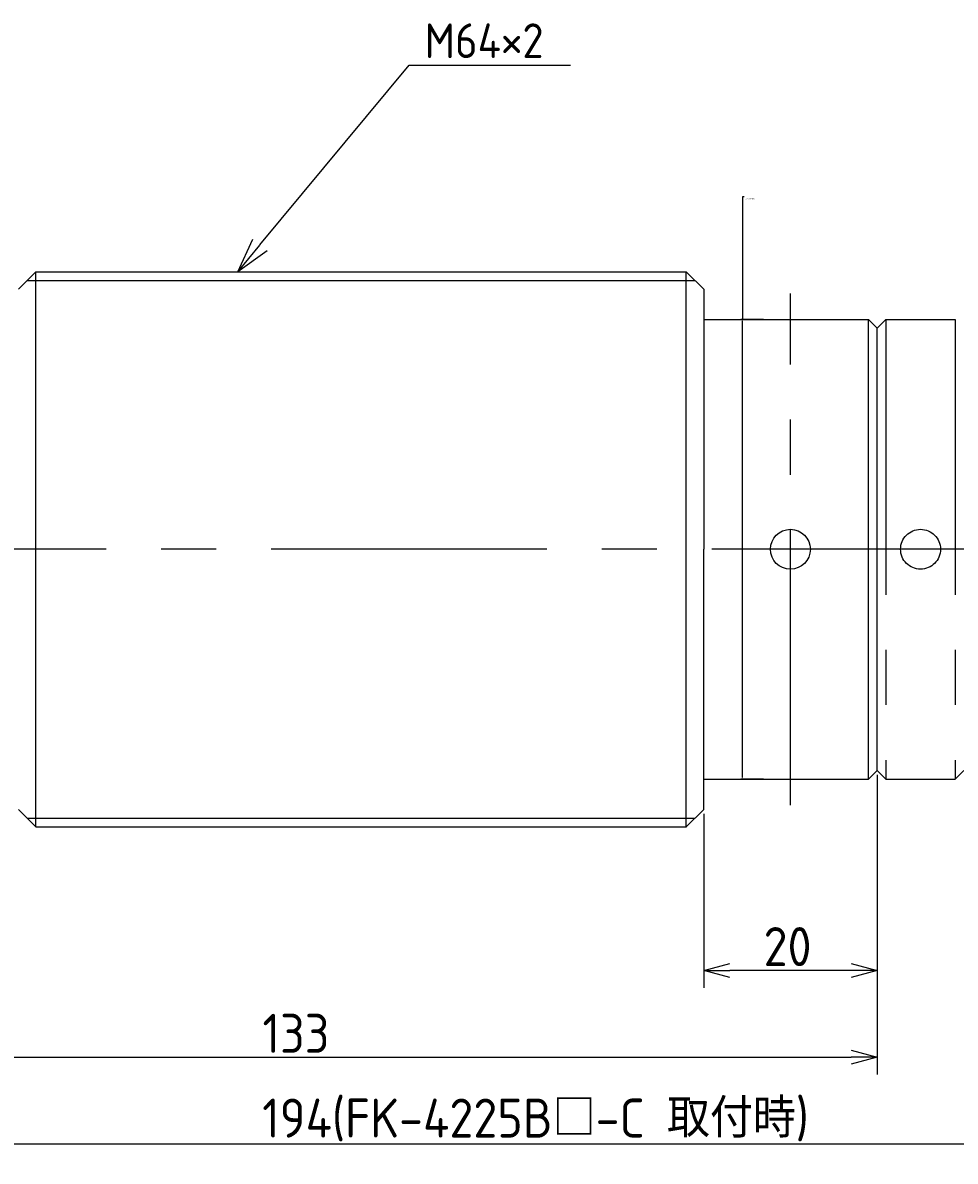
# Model space of a CAD drawing. Extents: x 86 to 360, y 97 to 228.
# Tile 2 of 3: x 155 to 262, y 97 to 228. Entities that reach past the tile are written whole.
import ezdxf

# ---------------------------------------------------------------- set-up
doc = ezdxf.new("R2010")
doc.units = 0
doc.header["$PDMODE"] = 3
doc.header["$PDSIZE"] = 1
doc.linetypes.add('CENTER', pattern=[50.8, 31.75, -6.35, 6.35, -6.35])
doc.linetypes.add('PHANTOM', pattern=[63.5, 31.75, -6.35, 6.35, -6.35, 6.35, -6.35])
doc.layers.get('0').update_dxf_attribs({"linetype": 'CONTINUOUS'})
doc.layers.get('DEFPOINTS').update_dxf_attribs({"linetype": 'CONTINUOUS'})
for name, color, linetype in [('35-0-CON', 7, 'CONTINUOUS'), ('図形', 7, 'CONTINUOUS'), ('図枠', 7, 'CONTINUOUS'), ('寸法_文字', 3, 'CONTINUOUS')]:
    doc.layers.add(name, color=color, linetype=linetype)
doc.layers.get('0').off()
doc.styles.add('DIMENSION', font='isocp.shx', dxfattribs={"bigfont": 'bigfont.shx'})
doc.dimstyles.get("Standard").update_dxf_attribs({"dimtxt": 0.18, "dimasz": 0.18, "dimexe": 0.18, "dimexo": 0.0625, "dimgap": 0.09, "dimtad": 0, "dimtih": 1, "dimtoh": 1, "dimzin": 0, "dimcen": 0.09, "dimazin": 3, "dimtfac": 1, "dimtofl": 0, "dimtmove": 0, "dimatfit": 3})

# ---------------------------------------------------------------- blocks, each defined once
blk = doc.blocks.new('_OPEN30')
at = {"color": 0, "linetype": 'BYBLOCK'}
for p, q in [((-1, 0.268), (0, 0)), ((0, 0), (-1, -0.268)), ((0, 0), (-1, 0))]:
    blk.add_line(p, q, dxfattribs=at)
blk = doc.blocks.new('*U70')
at = {"layer": '寸法_文字', "color": 161, "style": 'DIMENSION'}
blk.add_text('133', height=4.5, dxfattribs=at).set_placement((182.39, 109.44))
blk = doc.blocks.new('*D69')
at = {"layer": 'DEFPOINTS', "color": 0}
for p in [(120.26, 167.68), (253.26, 142), (253.26, 108.94)]:
    blk.add_point(p, dxfattribs=at)
at = {"layer": '寸法_文字', "color": 161}
for p, q in [((120.26, 167.18), (120.26, 106.94)), ((253.26, 141.5), (253.26, 106.94)), ((123.26, 108.94), (250.26, 108.94))]:
    blk.add_line(p, q, dxfattribs=at)
at = {"layer": '図枠'}
blk.add_blockref('*U70', (0, 0), dxfattribs=at)
at = {"layer": '寸法_文字', "color": 161, "xscale": 3.000000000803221, "yscale": 3.000000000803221, "zscale": 3.000000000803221, "rotation": 180}
blk.add_blockref('_OPEN30', (120.26, 108.94), dxfattribs=at)
at = {"layer": '寸法_文字', "color": 161, "xscale": 3.000000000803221, "yscale": 3.000000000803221, "zscale": 3.000000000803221}
blk.add_blockref('_OPEN30', (253.26, 108.94), dxfattribs=at)
blk = doc.blocks.new('*U72')
at = {"layer": '寸法_文字', "color": 161, "style": 'DIMENSION'}
blk.add_text('20', height=4.5, dxfattribs=at).set_placement((240.16, 119.44))
blk = doc.blocks.new('*D71')
at = {"layer": 'DEFPOINTS', "color": 0}
for p in [(253.26, 142), (233.26, 137.5), (233.26, 118.94)]:
    blk.add_point(p, dxfattribs=at)
at = {"layer": '寸法_文字', "color": 161}
for p, q in [((253.26, 141.5), (253.26, 116.94)), ((233.26, 137), (233.26, 116.94)), ((250.26, 118.94), (236.26, 118.94))]:
    blk.add_line(p, q, dxfattribs=at)
at = {"layer": '図枠'}
blk.add_blockref('*U72', (0, 0), dxfattribs=at)
at = {"layer": '寸法_文字', "color": 161, "xscale": 3.000000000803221, "yscale": 3.000000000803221, "zscale": 3.000000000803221, "rotation": 180}
blk.add_blockref('_OPEN30', (233.26, 118.94), dxfattribs=at)
at = {"layer": '寸法_文字', "color": 161, "xscale": 3.000000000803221, "yscale": 3.000000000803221, "zscale": 3.000000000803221}
blk.add_blockref('_OPEN30', (253.26, 118.94), dxfattribs=at)
blk = doc.blocks.new('*U74')
at = {"layer": '寸法_文字', "color": 161, "style": 'DIMENSION'}
blk.add_text('194(FK-4225B□-C 取付時)', height=4.5, dxfattribs=at).set_placement((182.36, 99.67))
blk = doc.blocks.new('*D73')
at = {"layer": 'DEFPOINTS', "color": 0}
for p in [(120.25, 166.99), (314.26, 147.5), (314.26, 98.94)]:
    blk.add_point(p, dxfattribs=at)
at = {"layer": '寸法_文字', "color": 161}
for p, q in [((120.25, 166.49), (120.25, 96.94)), ((314.26, 147), (314.26, 96.94)), ((123.25, 98.94), (311.26, 98.94))]:
    blk.add_line(p, q, dxfattribs=at)
at = {"layer": '図枠'}
blk.add_blockref('*U74', (0, 0), dxfattribs=at)
at = {"layer": '寸法_文字', "color": 161, "xscale": 3.000000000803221, "yscale": 3.000000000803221, "zscale": 3.000000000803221, "rotation": 180}
blk.add_blockref('_OPEN30', (120.25, 98.94), dxfattribs=at)
at = {"layer": '寸法_文字', "color": 161, "xscale": 3.000000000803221, "yscale": 3.000000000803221, "zscale": 3.000000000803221}
blk.add_blockref('_OPEN30', (314.26, 98.94), dxfattribs=at)
blk = doc.blocks.new('*D80')
at = {"layer": 'DEFPOINTS', "color": 0}
for p in [(237.73, 194), (240.2, 194), (240.2, 141)]:
    blk.add_point(p, dxfattribs=at)
at = {"layer": '寸法_文字', "color": 0}
for p, q in [((237.91, 208.15), (237.73, 208.15)), ((237.73, 208.15), (237.73, 194)), ((240.14, 194), (237.55, 194)), ((237.73, 141.18), (237.73, 193.82)), ((240.14, 141), (237.55, 141))]:
    blk.add_line(p, q, dxfattribs=at)
for points in [[(237.7, 193.82), (237.76, 193.82), (237.73, 194)], [(237.7, 141.18), (237.76, 141.18), (237.73, 141)]]:
    blk.add_solid(points, dxfattribs=at)
at = {"layer": '寸法_文字', "color": 0, "style": 'DIMENSION'}
blk.add_text('%%c53.0000', height=0.18, dxfattribs=at).set_placement((238.1, 207.83))
blk = doc.blocks.new('*U79')
at = {"layer": '寸法_文字', "linetype": 'BYBLOCK'}
blk.add_line((199.32, 223.33), (199.68, 223.33), dxfattribs=at)
for points in [[(182.1, 202.58), (199.32, 223.33)], [(199.68, 223.33), (217.92, 223.33)]]:
    blk.add_lwpolyline(points, dxfattribs=at)
at = {"layer": '寸法_文字', "color": 0, "xscale": 4, "yscale": 4, "zscale": 4, "rotation": 230.3275760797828}
blk.add_blockref('_OPEN30', (179.55, 199.5), dxfattribs=at)
at = {"layer": '寸法_文字', "style": 'DIMENSION'}
blk.add_text('M64×2', height=4, dxfattribs=at).set_placement((201.08, 224.13))

msp = doc.modelspace()

# ---------------------------------------------------------------- linework, layer by layer
at = {"layer": '35-0-CON'}
for p, q in [((233.255, 197.5), (233.255, 194)), ((253.255, 144), (253.255, 150.5))]:
    msp.add_line(p, q, dxfattribs=at)
at = {"layer": '図形'}
for p, q in [((156.256, 199.5), (154.256, 197.5)), ((156.256, 199.5), (231.255, 199.5)), ((156.256, 135.5), (156.256, 199.5)), ((231.255, 199.5), (233.255, 197.5)), ((231.255, 135.5), (231.255, 199.5)), ((233.255, 197.5), (233.255, 167.5)), ((233.255, 194), (252.255, 194)), ((252.255, 194), (253.255, 193)), ((252.255, 141), (252.255, 194)), ((253.255, 142), (253.255, 193)), ((233.255, 137.5), (233.255, 167.5)), ((252.255, 141), (253.255, 142)), ((233.255, 141), (252.255, 141)), ((156.256, 135.5), (154.256, 137.5)), ((231.255, 135.5), (233.255, 137.5)), ((156.256, 135.5), (231.262, 135.507))]:
    msp.add_line(p, q, dxfattribs=at)
at = {"layer": '図形', "color": 3, "linetype": 'BYBLOCK'}
for p, q in [((155.256, 198.5), (232.262, 198.493)), ((155.256, 136.5), (232.262, 136.507))]:
    msp.add_line(p, q, dxfattribs=at)
at = {"layer": '図形', "color": 3, "linetype": 'CENTER'}
for p, q in [((243.255, 138), (243.255, 197)), ((316.755, 167.5), (117.755, 167.5))]:
    msp.add_line(p, q, dxfattribs=at)
at = {"layer": '図形', "color": 5, "linetype": 'PHANTOM'}
for p, q in [((253.255, 193), (254.255, 194)), ((254.255, 194), (254.255, 141)), ((254.255, 194), (262.255, 194)), ((262.255, 194), (262.255, 141)), ((253.255, 142), (254.255, 141)), ((262.255, 141), (263.255, 142)), ((254.255, 141), (262.255, 141))]:
    msp.add_line(p, q, dxfattribs=at)
at = {"layer": '図形'}
msp.add_circle((243.255, 167.5), 2.3, dxfattribs=at)
at = {"layer": '図形', "color": 5, "linetype": 'PHANTOM'}
msp.add_circle((258.255, 167.5), 2.3, dxfattribs=at)

# ---------------------------------------------------------------- block references
at = {"layer": '寸法_文字'}
msp.add_blockref('*U79', (0, 0), dxfattribs=at)

# ---------------------------------------------------------------- dimensions: what is measured, and where the dimension line sits
at = {"layer": '寸法_文字', "color": 3}
dim = msp.add_linear_dim(base=(237.728, 194), p1=(240.199, 141), p2=(240.199, 194), angle=270, dimstyle='Standard', override={"dimscale": 1, "dimpost": '%%c<>', "dimtmove": 1}, dxfattribs=at)
dim.commit()
dim.dimension.update_dxf_attribs({"geometry": '*D80', "text_midpoint": (238.057, 208.149), "dimtype": 128})
for base, p1, p2, override, picture, middle in [((314.255, 98.945), (120.255, 166.993), (314.255, 147.5), {"dimscale": 1, "dimdec": 1, "dimpost": '<>(FK-4225B□-C 取付時)'}, '*D73', (217.255, 101.92)), ((253.255, 108.945), (120.256, 167.675), (253.255, 142), {"dimscale": 1}, '*D69', (186.755, 111.695)), ((233.255, 118.945), (253.255, 142), (233.255, 137.5), {"dimscale": 1}, '*D71', (243.255, 121.695))]:
    dim = msp.add_linear_dim(base=base, p1=p1, p2=p2, angle=180, dimstyle='Standard', override=override, dxfattribs=at)
    dim.commit()
    dim.dimension.update_dxf_attribs({"geometry": picture, "text_midpoint": middle})

doc.saveas('drawing.dxf')
